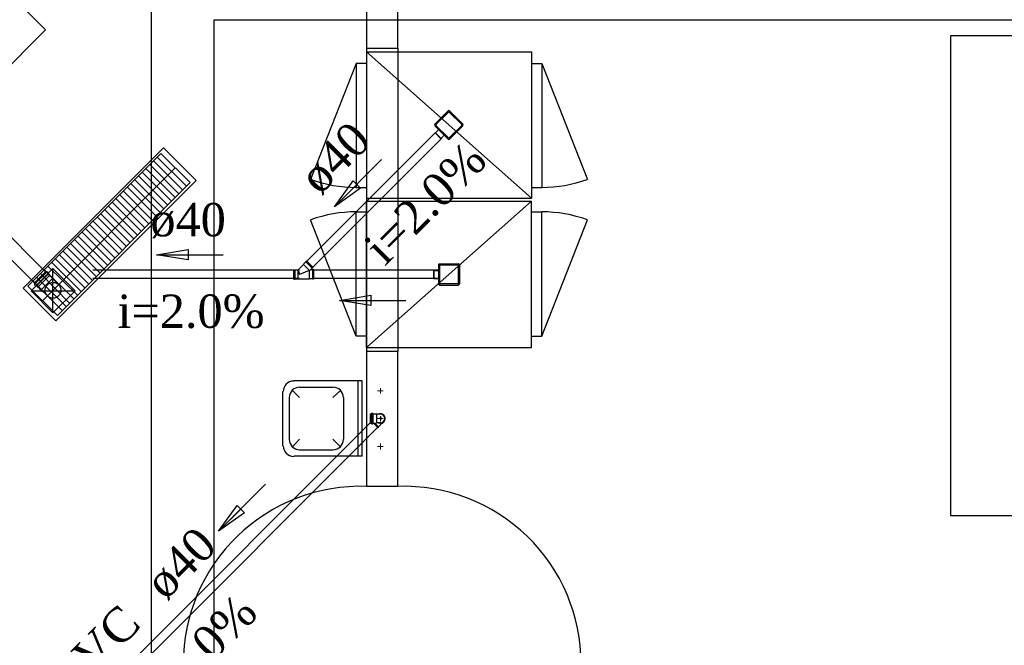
# Model space of a CAD drawing. Header units: millimetres. Extents: x 335 to 739279, y -1 to 84.
# Tile 112 of 244: x 374.58 to 380.85, y 26.95 to 30.93. Entities that reach past the tile are written whole.
import ezdxf

# ---------------------------------------------------------------- set-up
doc = ezdxf.new("R2010")
doc.units = ezdxf.units.MM
doc.header["$MEASUREMENT"] = 0
doc.linetypes.add('Dashed', pattern=[0.75, 0.5, -0.25])
for name, color, linetype, lineweight in [('Simbolos', 1, 'Continuous', 30), ('SIMBOLOS INT', 8, 'Continuous', 5), ('Simbolos_int', 1, 'Continuous', 30), ('TQ-Sentido tubo', 7, 'Continuous', 20), ('TQ-Seção tubo', 1, 'Continuous', 30), ('TQ-Textos tubo', 7, 'Continuous', 20)]:
    doc.layers.add(name, color=color, linetype=linetype, lineweight=lineweight)
doc.styles.add('TimesNewRoman', font='times.ttf')
doc.dimstyles.get("Standard").update_dxf_attribs({"dimtxt": 0.18, "dimasz": 0.18, "dimexe": 0.18, "dimexo": 0.0625, "dimgap": 0.09, "dimtad": 0, "dimtih": 1, "dimtoh": 1, "dimdec": 4, "dimzin": 0, "dimdsep": 46, "dimtxsty": 'Standard', "dimcen": 0.09, "dimadec": 0, "dimazin": 0, "dimtfac": 1, "dimtdec": 4, "dimtofl": 0, "dimtmove": 0, "dimatfit": 3, "dimfxl": 0, "dimtolj": 1, "dimtzin": 0, "dimarcsym": 0})

msp = doc.modelspace()

# ---------------------------------------------------------------- linework, layer by layer
at = {"color": 7, "linetype": 'Dashed'}
for p, q in [((373.5278, 32.0849), (374.7488, 30.8659)), ((374.7488, 30.8659), (370.9988, 27.1179))]:
    msp.add_line(p, q, dxfattribs=at)
at = {"color": 7}
for p, q in [((376.9898, 30.7479), (376.9898, 31.5079)), ((376.7898, 31.5009), (376.7898, 30.7479)), ((376.7898, 30.7479), (376.9898, 30.7479)), ((376.7898, 30.7479), (376.7898, 28.8219)), ((377.8388, 29.7959), (376.7898, 30.7249)), ((376.7898, 30.7249), (376.7898, 29.7959)), ((376.7898, 30.7249), (377.8388, 30.7249)), ((376.9898, 30.7479), (376.9898, 28.8219)), ((377.8388, 30.7249), (377.8388, 29.7959)), ((376.7898, 30.6519), (376.7248, 30.6519)), ((376.7248, 30.6519), (376.7248, 29.8629)), ((377.8388, 30.6519), (377.9048, 30.6519)), ((377.9048, 30.6519), (377.9048, 29.8629)), ((374.6368, 29.2359), (375.4828, 30.0799)), ((375.4828, 30.0799), (375.6688, 29.8949)), ((375.4108, 30.0099), (375.5968, 29.8229)), ((375.4348, 30.0319), (375.6208, 29.8469)), ((375.4578, 30.0559), (375.6448, 29.8709)), ((374.7308, 29.1449), (375.5738, 29.9879)), ((375.3618, 29.9629), (375.5498, 29.7759)), ((375.3868, 29.9839), (375.5728, 29.7989)), ((374.8248, 29.0509), (375.6688, 29.8949)), ((375.2918, 29.8889), (375.4778, 29.7039)), ((375.3148, 29.9149), (375.5018, 29.7279)), ((375.3398, 29.9369), (375.5258, 29.7519)), ((375.2188, 29.8189), (375.4058, 29.6319)), ((375.2438, 29.8409), (375.4298, 29.6539)), ((375.2668, 29.8669), (375.4538, 29.6799)), ((376.7248, 29.8629), (376.7898, 29.8629)), ((377.8388, 29.8629), (377.9048, 29.8629)), ((375.1708, 29.7719), (375.3578, 29.5839)), ((375.1958, 29.7929), (375.3818, 29.6059)), ((376.7898, 29.7959), (377.8388, 29.7959)), ((376.7898, 29.7759), (377.8388, 29.7759)), ((377.8388, 29.7759), (376.7898, 28.8459)), ((376.7898, 28.8459), (376.7898, 29.7759)), ((377.8388, 28.8459), (377.8388, 29.7759)), ((375.0988, 29.6979), (375.2868, 29.5109)), ((375.1238, 29.7239), (375.3108, 29.5369)), ((375.1468, 29.7459), (375.3348, 29.5589)), ((376.7248, 28.9179), (376.7248, 29.7079)), ((376.7248, 29.7079), (376.7898, 29.7079)), ((377.8388, 29.7079), (377.9048, 29.7079)), ((377.9048, 28.9179), (377.9048, 29.7079)), ((375.0278, 29.6279), (375.2148, 29.4409)), ((375.0508, 29.6499), (375.2388, 29.4629)), ((375.0758, 29.6759), (375.2628, 29.4889)), ((374.9798, 29.5809), (375.1668, 29.3929)), ((375.0028, 29.6019), (375.1908, 29.4149)), ((374.9078, 29.5069), (375.0958, 29.3199)), ((374.9328, 29.5329), (375.1188, 29.3459)), ((374.9558, 29.5549), (375.1438, 29.3679)), ((374.8598, 29.4589), (375.0478, 29.2719)), ((374.8848, 29.4849), (375.0708, 29.2979)), ((374.7888, 29.3869), (374.9748, 29.2019)), ((374.8118, 29.4109), (374.9998, 29.2239)), ((374.8368, 29.4349), (375.0228, 29.2499)), ((374.7168, 29.3159), (374.9018, 29.1289)), ((374.7418, 29.3399), (374.9278, 29.1549)), ((374.7638, 29.3639), (374.9528, 29.1769)), ((374.7958, 29.0669), (374.7958, 29.3479)), ((374.6688, 29.2679), (374.8538, 29.0809)), ((374.6938, 29.2919), (374.8798, 29.1069)), ((374.6368, 29.2359), (374.8248, 29.0509)), ((374.6568, 29.2069), (374.9378, 29.2069)), ((376.7898, 28.9179), (376.7248, 28.9179)), ((377.8388, 28.9179), (377.9048, 28.9179)), ((376.7898, 28.8459), (377.8388, 28.8459)), ((376.7898, 28.8219), (376.7898, 27.9659)), ((376.9898, 28.8219), (376.7898, 28.8219)), ((376.9898, 27.9659), (376.9898, 28.8219)), ((376.7898, 27.9659), (376.9898, 27.9659))]:
    msp.add_line(p, q, dxfattribs=at)
at = {"color": 7, "linetype": 'Continuous'}
for p, q in [((394.4298, 30.8279), (380.5038, 30.8279)), ((380.5038, 30.8279), (380.5038, 27.7779)), ((376.7248, 30.6519), (376.4338, 29.9149)), ((377.9048, 30.6519), (378.1948, 29.9149)), ((376.7248, 28.9179), (376.4338, 29.6579)), ((377.9048, 28.9179), (378.1948, 29.6579)), ((380.5038, 27.7779), (394.4298, 27.7779))]:
    msp.add_line(p, q, dxfattribs=at)
at = {"color": 8}
for p, q in [((376.7628, 28.6339), (376.3268, 28.6339)), ((376.7368, 28.1569), (376.7368, 28.6339)), ((376.7628, 28.1569), (376.7628, 28.6339)), ((376.2588, 28.2209), (376.2588, 28.5669)), ((376.3648, 28.5279), (376.3188, 28.5739)), ((376.5768, 28.5929), (376.3648, 28.5929)), ((376.5768, 28.5279), (376.6248, 28.5739)), ((376.3008, 28.2629), (376.3008, 28.5279)), ((376.6448, 28.2629), (376.6448, 28.5279)), ((376.3648, 28.2629), (376.3188, 28.2149)), ((376.5768, 28.2629), (376.6248, 28.2149)), ((376.5768, 28.1949), (376.3648, 28.1949)), ((376.7628, 28.1569), (376.3268, 28.1569))]:
    msp.add_line(p, q, dxfattribs=at)
at = {"color": 3}
for points in [[(366.2476, 23.7782), (375.422, 23.7782), (375.422, 35.3634), (366.2476, 35.3634)], [(386.1946, 22.405), (375.8217, 22.405), (375.8217, 30.9296), (386.1946, 30.9296)]]:
    msp.add_lwpolyline(points, close=True, dxfattribs=at)
at = {"color": 7}
for points in [[(374.6068, 29.2239), (374.8138, 29.0169), (375.7058, 29.9089), (375.4988, 30.1149), (374.6068, 29.2239)], [(374.7958, 29.0669), (374.6568, 29.2069), (374.7958, 29.3479), (374.9378, 29.2069), (374.7958, 29.0669)]]:
    msp.add_lwpolyline(points, dxfattribs=at)
at = {"color": 7, "linetype": 'Continuous'}
for centre, start, end in [((376.7248, 30.7199), 250.2, 270), ((377.9048, 30.7199), 270, 289.8), ((376.7248, 28.8529), 89.9919, 109.792), ((377.9048, 28.8529), 70.1919, 89.9919)]:
    msp.add_arc(centre, 0.8557, start, end, dxfattribs=at)
at = {"color": 8}
for centre, start, end in [((376.3268, 28.5669), 90, 180), ((376.3648, 28.5279), 90, 180), ((376.5768, 28.5279), 0, 90), ((376.3648, 28.2629), 180, 270), ((376.5768, 28.2629), 270, 0), ((376.3268, 28.2209), 180, 270)]:
    msp.add_arc(centre, 0.0663, start, end, dxfattribs=at)
at = {"color": 7}
for centre, start, end in [((376.7528, 26.8359), 88.058, 180), ((377.0268, 26.8359), 0, 91.942)]:
    msp.add_arc(centre, 1.1286, start, end, dxfattribs=at)
at = {"layer": 'Simbolos'}
for p, q in [((377.224, 30.2654), (377.3089, 30.3502)), ((377.3188, 30.3502), (377.4036, 30.2654)), ((377.224, 30.2555), (377.3089, 30.1706)), ((377.3188, 30.1706), (377.4036, 30.2555)), ((377.229, 30.2109), (377.2487, 30.2307)), ((377.229, 30.2081), (377.2615, 30.1756)), ((377.2643, 30.1756), (377.2841, 30.1954)), ((376.3893, 29.3749), (376.3553, 29.3409)), ((376.4033, 29.3909), (376.3893, 29.3769)), ((376.3893, 29.3769), (376.3893, 29.3749)), ((376.4073, 29.3969), (376.4033, 29.3929)), ((376.4033, 29.3929), (376.4033, 29.3909)), ((376.4073, 29.3969), (376.4503, 29.3539)), ((377.2541, 29.3777), (377.3741, 29.3777)), ((376.3283, 29.3409), (376.3333, 29.3409)), ((376.3283, 29.2809), (376.3283, 29.3409)), ((376.3333, 29.3409), (376.3353, 29.3399)), ((376.3353, 29.3399), (376.3533, 29.3399)), ((376.3543, 29.3399), (376.3643, 29.3109)), ((376.4363, 29.3409), (376.3643, 29.3109)), ((376.4443, 29.3499), (376.4363, 29.3419)), ((376.4493, 29.3399), (376.4373, 29.3399)), ((376.4463, 29.3499), (376.4443, 29.3499)), ((376.4503, 29.3539), (376.4463, 29.3499)), ((376.4503, 29.3409), (376.4493, 29.3399)), ((376.4553, 29.3409), (376.4503, 29.3409)), ((376.4553, 29.2809), (376.4553, 29.3409)), ((377.217, 29.3337), (377.217, 29.2877)), ((377.219, 29.3357), (377.247, 29.3357)), ((377.247, 29.3707), (377.247, 29.2507)), ((377.381, 29.3707), (377.381, 29.2507)), ((376.3283, 29.2809), (376.3333, 29.2809)), ((376.3333, 29.2809), (376.3353, 29.2819)), ((376.3353, 29.2819), (376.3553, 29.2819)), ((376.3553, 29.2819), (376.3563, 29.2839)), ((376.3563, 29.2839), (376.4273, 29.2839)), ((376.4293, 29.2819), (376.4273, 29.2839)), ((376.4493, 29.2819), (376.4293, 29.2819)), ((376.4503, 29.2809), (376.4493, 29.2819)), ((376.4553, 29.2809), (376.4503, 29.2809)), ((377.219, 29.2857), (377.247, 29.2857)), ((377.254, 29.2437), (377.374, 29.2437)), ((376.8158, 28.3659), (376.8158, 28.4249)), ((376.8158, 28.4249), (376.8198, 28.4249)), ((376.8218, 28.4279), (376.8218, 28.4259)), ((376.8228, 28.4289), (376.8298, 28.4289)), ((376.8308, 28.4269), (376.8308, 28.4259)), ((376.8328, 28.4249), (376.8518, 28.4249)), ((376.8518, 28.4249), (376.8528, 28.4229)), ((376.8658, 28.4229), (376.8528, 28.4229)), ((376.8788, 28.4229), (376.8658, 28.4229)), ((376.8158, 28.3659), (376.8198, 28.3659)), ((376.8218, 28.3629), (376.8218, 28.3649)), ((376.8228, 28.3619), (376.8298, 28.3619)), ((376.8308, 28.3629), (376.8308, 28.3649)), ((376.8328, 28.3659), (376.8518, 28.3659)), ((376.8638, 28.3369), (376.8348, 28.3659)), ((376.8518, 28.3659), (376.8528, 28.3679)), ((376.8658, 28.3679), (376.8528, 28.3679)), ((376.8638, 28.3369), (376.8668, 28.3409)), ((376.8788, 28.3679), (376.8658, 28.3679)), ((376.8668, 28.3429), (376.8808, 28.3569)), ((376.8668, 28.3409), (376.8668, 28.3429)), ((376.8888, 28.3659), (376.8808, 28.3589)), ((376.8808, 28.3569), (376.8808, 28.3589))]:
    msp.add_line(p, q, dxfattribs=at)
at = {"layer": 'Simbolos', "color": 1}
for p, q in [((374.6757, 29.2554), (374.7508, 29.3302)), ((374.7508, 29.3302), (374.755, 29.3259)), ((374.7564, 29.3259), (374.76, 29.3281)), ((374.7614, 29.3281), (374.7698, 29.3196)), ((374.7677, 29.3146), (374.7698, 29.3181)), ((374.7677, 29.3132), (374.7755, 29.3054)), ((374.6757, 29.2554), (374.6799, 29.2511)), ((374.6799, 29.2497), (374.6778, 29.2462)), ((374.7755, 29.3054), (374.7762, 29.3047)), ((374.7762, 29.3047), (374.7924, 29.2884)), ((374.7924, 29.2884), (374.7924, 29.2842)), ((374.7924, 29.2842), (374.8312, 29.2452)), ((374.6778, 29.2448), (374.6863, 29.2363)), ((374.6912, 29.2384), (374.6877, 29.2363)), ((374.6926, 29.2384), (374.7004, 29.2306)), ((374.7004, 29.2306), (374.7011, 29.2299)), ((374.7011, 29.2299), (374.7173, 29.2136)), ((374.7173, 29.2136), (374.7216, 29.2136)), ((374.7216, 29.2136), (374.7604, 29.1746))]:
    msp.add_line(p, q, dxfattribs=at)
msp.add_circle((374.7958, 29.2099), 0.0503, dxfattribs=at)
at = {"layer": 'Simbolos'}
for centre, radius, start, end in [((377.3138, 30.3453), 0.00667, 45, 135), ((377.229, 30.2604), 0.00667, 135, 225), ((377.3987, 30.2604), 0.00667, 315, 45), ((377.2304, 30.2095), 0.002, 135, 225), ((377.2629, 30.177), 0.002, 225, 315), ((377.3138, 30.1756), 0.00667, 225, 315), ((377.254, 29.3707), 0.00667, 89.9857, 179.986), ((377.374, 29.3707), 0.00667, 0.01428, 89.9857), ((376.3533, 29.3429), 0.00267, 270.014, 315.014), ((376.4373, 29.3409), 0.00133, 135.014, 270.014), ((377.219, 29.3337), 0.002, 89.9857, 179.986), ((377.219, 29.2877), 0.002, 179.986, 269.986), ((377.254, 29.2507), 0.00667, 179.986, 269.986), ((377.374, 29.2507), 0.00667, 269.986, 0.01428), ((376.8198, 28.4259), 0.00133, 270, 345), ((376.8228, 28.4269), 0.00133, 90, 165), ((376.8298, 28.4269), 0.00133, 5.00003, 90), ((376.8328, 28.4259), 0.00133, 185, 270), ((376.8788, 28.3949), 0.0274, 270, 90), ((376.8198, 28.3639), 0.00133, 15, 90), ((376.8228, 28.3629), 0.00133, 195, 270), ((376.8298, 28.3629), 0.00133, 270, 355), ((376.8328, 28.3639), 0.00133, 90, 175)]:
    msp.add_arc(centre, radius, start, end, dxfattribs=at)
at = {"layer": 'Simbolos', "color": 1}
for centre, start, end in [((374.7557, 29.3267), 224.90149, 299.90149), ((374.7607, 29.3274), 44.90149, 119.90149), ((374.7684, 29.3139), 139.90149, 224.90149), ((374.7691, 29.3189), 319.90149, 44.90149), ((374.6792, 29.2504), 329.90149, 44.90149), ((374.6785, 29.2455), 149.90149, 224.90149), ((374.687, 29.237), 224.90149, 309.90149), ((374.6919, 29.2377), 44.90149, 129.90149)]:
    msp.add_arc(centre, 0.00133, start, end, dxfattribs=at)
at = {"layer": 'SIMBOLOS INT', "color": 1}
for p, q in [((374.6806, 29.2504), (374.7557, 29.3252)), ((374.6919, 29.2391), (374.767, 29.3139)), ((374.7755, 29.3054), (374.7004, 29.2306)), ((374.7924, 29.2842), (374.7216, 29.2136))]:
    msp.add_line(p, q, dxfattribs=at)
at = {"layer": 'SIMBOLOS INT', "linetype": 'Continuous'}
for p, q in [((376.8788, 28.5709), (376.8598, 28.5709)), ((376.8788, 28.5709), (376.8788, 28.5889)), ((376.8788, 28.5709), (376.8788, 28.5549)), ((376.8788, 28.5709), (376.8958, 28.5709)), ((376.8788, 28.3949), (376.8598, 28.3949)), ((376.8788, 28.3949), (376.8788, 28.4109)), ((376.8788, 28.3949), (376.8958, 28.3949)), ((376.8788, 28.3949), (376.8788, 28.3769)), ((376.8788, 28.2169), (376.8598, 28.2169)), ((376.8788, 28.2169), (376.8788, 28.2359)), ((376.8788, 28.2169), (376.8788, 28.1989)), ((376.8788, 28.2169), (376.8958, 28.2169))]:
    msp.add_line(p, q, dxfattribs=at)
at = {"layer": 'Simbolos_int'}
for p, q in [((377.311, 30.3424), (377.2318, 30.2632)), ((377.3166, 30.3424), (377.3958, 30.2632)), ((377.2318, 30.2576), (377.311, 30.1784)), ((377.3958, 30.2576), (377.3166, 30.1784)), ((377.229, 30.2109), (377.2643, 30.1756)), ((376.3893, 29.3749), (376.4273, 29.3369)), ((376.4033, 29.3909), (376.4443, 29.3499)), ((376.3353, 29.2819), (376.3353, 29.3399)), ((376.3563, 29.2839), (376.3563, 29.3339)), ((376.4273, 29.2839), (376.4273, 29.3369)), ((376.4493, 29.2819), (376.4493, 29.3399)), ((377.219, 29.3357), (377.219, 29.2857)), ((377.254, 29.3667), (377.254, 29.2547)), ((377.37, 29.3707), (377.258, 29.3707)), ((377.374, 29.3667), (377.374, 29.2547)), ((377.37, 29.2507), (377.258, 29.2507)), ((376.8208, 28.4249), (376.8208, 28.3659)), ((376.8308, 28.4249), (376.8308, 28.3659)), ((376.8528, 28.4229), (376.8528, 28.3679)), ((376.8878, 28.3949), (376.8718, 28.3949)), ((376.8788, 28.4079), (376.8788, 28.3839)), ((376.8668, 28.3429), (376.8438, 28.3659)), ((376.8808, 28.3589), (376.8758, 28.3649))]:
    msp.add_line(p, q, dxfattribs=at)
for centre, radius, start, end in [((377.3138, 30.3396), 0.00333, 45, 135), ((377.2346, 30.2604), 0.00333, 135, 225), ((377.393, 30.2604), 0.00333, 315, 45), ((377.3138, 30.1812), 0.00333, 225, 315), ((377.258, 29.3667), 0.00333, 89.9857, 179.986), ((377.37, 29.3667), 0.00333, 0.01428, 89.9857), ((377.258, 29.2547), 0.00333, 179.986, 269.986), ((377.37, 29.2547), 0.00333, 269.986, 0.01428), ((376.8788, 28.3949), 0.0304, 289.623, 115.377), ((376.8788, 28.3949), 0.0304, 244.623, 115.377)]:
    msp.add_arc(centre, radius, start, end, dxfattribs=at)
at = {"layer": 'TQ-Seção tubo'}
for p, q in [((377.2264, 30.2107), (376.4099, 29.3943)), ((377.2641, 30.173), (376.4477, 29.3566)), ((374.7485, 29.328), (374.0682, 30.0082)), ((374.6777, 29.2574), (373.9975, 29.9375)), ((376.3643, 29.3376), (375.0489, 29.3376)), ((377.247, 29.3374), (376.4493, 29.3376)), ((376.3643, 29.2842), (375.0489, 29.2842)), ((377.247, 29.284), (376.4493, 29.2842)), ((376.8234, 28.3773), (374.2071, 25.7609)), ((376.8612, 28.3396), (374.2448, 25.7232))]:
    msp.add_line(p, q, dxfattribs=at)

# ---------------------------------------------------------------- texts
at = {"layer": 'TQ-Textos tubo', "char_height": 0.2118, "rotation": 45.00011, "line_spacing_factor": 0.798, "style": 'TimesNewRoman'}
for s, insert, width, attachment_point in [('ø40', (376.6712, 29.9697), 0.896301, 8), ('i=2.0%', (377.2404, 29.6872), 1.74329, 8), ('ø40', (375.5204, 27.2243), 0.896301, 7), ('PVC', (375.3704, 27.0743), 1.157359, 9), ('i=2.0%', (375.7824, 26.8123), 1.74329, 8)]:
    msp.add_mtext(s, dxfattribs=dict(at, insert=insert, width=width, attachment_point=attachment_point))
at = {"layer": 'TQ-Textos tubo', "char_height": 0.2118, "attachment_point": 8, "line_spacing_factor": 0.798, "style": 'TimesNewRoman'}
for s, insert, width in [('ø40', (375.6554, 29.5398), 0.896301), ('i=2.0%', (375.6738, 28.9668), 1.74329)]:
    msp.add_mtext(s, dxfattribs=dict(at, insert=insert, width=width))

# ---------------------------------------------------------------- leaders
at = {"layer": 'TQ-Sentido tubo'}
for points in [[(376.5865, 29.7411), (376.886, 30.0406)], [(375.4548, 29.4363), (375.8784, 29.4363)], [(376.6172, 29.1458), (377.0408, 29.1457)], [(375.8486, 27.6782), (376.1482, 27.9777)]]:
    msp.add_leader(points, dimstyle='Standard', override={"dimasz": 0.2, "dimldrblk": 'CLOSED'}, dxfattribs=at)

doc.saveas('drawing.dxf')
